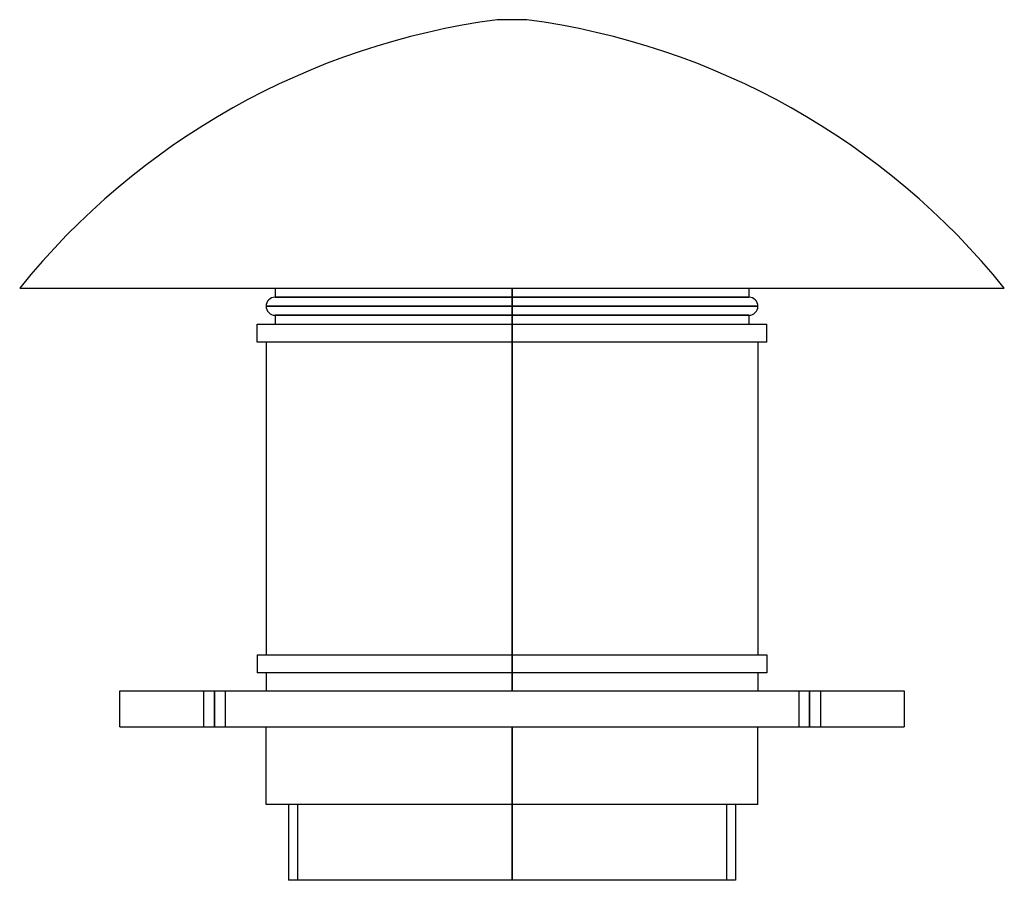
# Model space of a CAD drawing. Header units: millimetres. Extents: x -273 to 273, y -85 to 392.
import ezdxf

# ---------------------------------------------------------------- set-up
doc = ezdxf.new("R2010")
doc.units = ezdxf.units.MM
doc.layers.add('MAIN-1', color=7, linetype='Continuous')
doc.layers.add('MAIN-2', color=7, linetype='Continuous')

msp = doc.modelspace()

# ---------------------------------------------------------------- linework, layer by layer
at = {"layer": 'MAIN-1'}
for p, q in [((8.16, 392), (-8.16, 392)), ((-273, 243.2), (273, 243.2)), ((-131.4, 243.2), (-131.4, 238.2)), ((0, 238.2), (0, 243.2)), ((131.4, 243.2), (131.4, 238.2)), ((-131.4, 238.2), (0, 238.2)), ((0, 238.2), (131.4, 238.2)), ((0, 233.2), (0, 238.2)), ((-136.4, 233.2), (0, 233.2)), ((0, 228.2), (0, 233.2)), ((0, 233.2), (136.4, 233.2)), ((0, 228.2), (-131.4, 228.2)), ((-131.4, 228.2), (-131.4, 223.2)), ((131.4, 228.2), (0, 228.2)), ((0, 223.2), (0, 228.2)), ((131.4, 228.2), (131.4, 223.2)), ((-141.4, 223.2), (0, 223.2)), ((-141.4, 213.2), (-141.4, 223.2)), ((0, 223.2), (0, 213.2)), ((0, 223.2), (141.4, 223.2)), ((141.4, 213.2), (141.4, 223.2)), ((0, 213.2), (-141.4, 213.2)), ((-136.4, 213.2), (-136.4, 40)), ((0, 40), (0, 213.2)), ((141.4, 213.2), (0, 213.2)), ((136.4, 213.2), (136.4, 40)), ((-141.4, 40), (0, 40)), ((-141.4, 40), (-141.4, 30)), ((0, 40), (141.4, 40)), ((0, 30), (0, 40)), ((141.4, 40), (141.4, 30)), ((0, 30), (-141.4, 30)), ((-136.4, 30), (-136.4, 20)), ((0, 20), (0, 30)), ((141.4, 30), (0, 30)), ((136.4, 30), (136.4, 20)), ((-217.5, 0), (-217.5, 20)), ((-217.5, 20), (217.5, 20)), ((217.5, 20), (217.5, 0)), ((-217.5, 0), (217.5, 0)), ((-136.4, -43), (-136.4, 0)), ((0, 0), (0, -43)), ((136.4, -43), (136.4, 0)), ((0, -43), (-136.4, -43)), ((-124, -43), (-124, -85)), ((0, -85), (0, -43)), ((136.4, -43), (0, -43)), ((124, -43), (124, -85)), ((0, -85), (-124, -85)), ((124, -85), (0, -85))]:
    msp.add_line(p, q, dxfattribs=at)
for centre, radius, start, end in [((45.7, -13.94), 409.5, 97.5581, 141.1016), ((-45.7, -13.94), 409.5, 38.8984, 82.4419), ((-131.4, 233.2), 5, 89.9999, 180), ((131.4, 233.2), 5, 359.9999, 90.0001), ((-131.4, 233.2), 5, 180, 270.0001), ((131.4, 233.2), 5, 269.9999, 359.9999)]:
    msp.add_arc(centre, radius, start, end, dxfattribs=at)
at = {"layer": 'MAIN-2'}
for p, q in [((0, 243.2), (0, 238.2)), ((0, 238.2), (-131.4, 238.2)), ((131.4, 238.2), (0, 238.2)), ((0, 238.2), (0, 233.2)), ((0, 233.2), (-136.4, 233.2)), ((0, 233.2), (0, 228.2)), ((136.4, 233.2), (0, 233.2)), ((-131.4, 228.2), (0, 228.2)), ((0, 228.2), (131.4, 228.2)), ((0, 228.2), (0, 223.2)), ((0, 213.2), (0, 223.2)), ((0, 213.2), (0, 40)), ((0, 40), (0, 30)), ((0, 30), (0, 20)), ((-217.5, 20), (-217.5, 20)), ((-171, 20), (-171, 0)), ((-171, 20), (-171, 0)), ((-165, 20), (-165, 0)), ((-165, 0), (-165, 20)), ((-165, 20), (-165, 0)), ((-165, 0), (-165, 20)), ((-159, 20), (-159, 0)), ((-159, 20), (-159, 0)), ((159, 20), (159, 0)), ((159, 20), (159, 0)), ((165, 20), (165, 0)), ((165, 0), (165, 20)), ((165, 20), (165, 0)), ((165, 0), (165, 20)), ((171, 20), (171, 0)), ((171, 20), (171, 0)), ((217.5, 20), (217.5, 20)), ((-217.5, 0), (-217.5, 0)), ((0, -43), (0, 0)), ((217.5, 0), (217.5, 0)), ((0, -43), (-119, -43)), ((-119, -43), (-119, -85)), ((0, -43), (0, -85)), ((0, -43), (0, -85)), ((119, -43), (0, -43)), ((0, -85), (0, -43)), ((119, -43), (119, -85))]:
    msp.add_line(p, q, dxfattribs=at)

doc.saveas('drawing.dxf')
